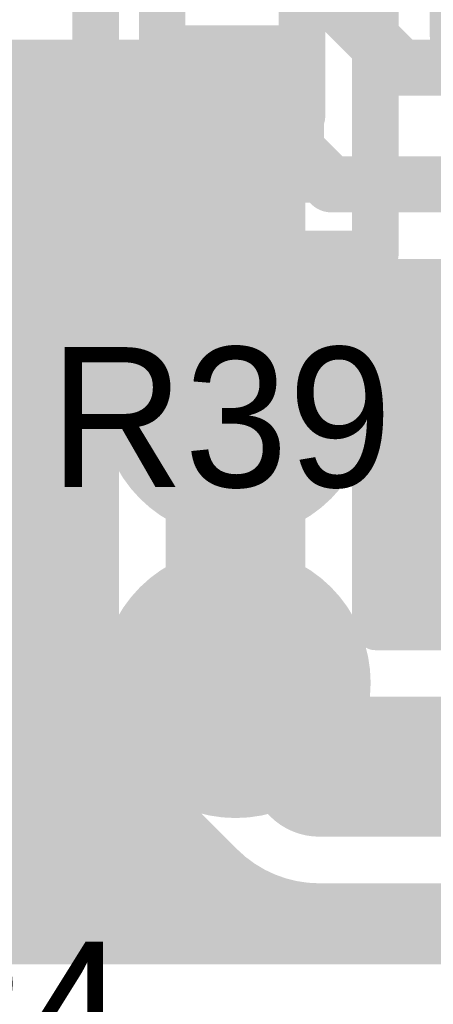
# Model space of a CAD drawing. Extents: x 7.17 to 14.1, y 4 to 11.75.
# Tile 109 of 214: x 9.75 to 9.83, y 7.61 to 7.82. Entities that reach past the tile are written whole.
import ezdxf

# ---------------------------------------------------------------- set-up
doc = ezdxf.new("R2010")
doc.units = 0
doc.layers.get('0').update_dxf_attribs({"linetype": 'CONTINUOUS'})
for name, color, linetype in [('BOTTOMLAYER', 5, 'CONTINUOUS'), ('BOTTOMSOLDER', 6, 'CONTINUOUS'), ('INTERNALPLANE1', 76, 'CONTINUOUS'), ('MECHANICAL1', 6, 'CONTINUOUS'), ('MULTILAYER', 9, 'CONTINUOUS'), ('TOPLAYER', 1, 'CONTINUOUS'), ('TOPOVERLAY', 2, 'CONTINUOUS'), ('TOPPASTE', 8, 'CONTINUOUS'), ('TOPSOLDER', 216, 'CONTINUOUS')]:
    doc.layers.add(name, color=color, linetype=linetype)

# ---------------------------------------------------------------- blocks, each defined once
blk = doc.blocks.new('TEST_POINT_PAD_3_93')
at = {"layer": 'BOTTOMSOLDER', "const_width": 0.0365}
blk.add_lwpolyline([(-0.01825, 0, 1), (0.01825, 0, 1)], format="xyb", close=True, dxfattribs=at)
at = {"layer": 'MECHANICAL1', "const_width": 0.01}
for points in [[(0, 0.03937), (-0.03937, 0.03937)], [(-0.03937, -0.03937), (-0.03937, 0.03937)], [(0.03937, 0.03937), (0, 0.03937)], [(0.03937, -0.03937), (0.03937, 0.03937)], [(0.03937, -0.03937), (-0.03937, -0.03937)]]:
    blk.add_lwpolyline(points, dxfattribs=at)
at = {"layer": 'MECHANICAL1', "const_width": 0.005}
for points in [[(-0.04187, 0.03937, 1), (-0.03687, 0.03937, 1)], [(-0.04187, 0.03937, 1), (-0.03687, 0.03937, 1)], [(-0.0025, 0.03937, 1), (0.0025, 0.03937, 1)], [(-0.0025, 0.03937, 1), (0.0025, 0.03937, 1)], [(0.03687, 0.03937, 1), (0.04187, 0.03937, 1)], [(0.03687, 0.03937, 1), (0.04187, 0.03937, 1)], [(-0.04187, -0.03937, 1), (-0.03687, -0.03937, 1)], [(-0.04187, -0.03937, 1), (-0.03687, -0.03937, 1)], [(0.03687, -0.03937, 1), (0.04187, -0.03937, 1)], [(0.03687, -0.03937, 1), (0.04187, -0.03937, 1)]]:
    blk.add_lwpolyline(points, format="xyb", close=True, dxfattribs=at)
at = {"layer": 'MULTILAYER', "const_width": 0.0325}
blk.add_lwpolyline([(-0.01625, 0, 1), (0.01625, 0, 1)], format="xyb", close=True, dxfattribs=at)
at = {"layer": 'TOPOVERLAY', "const_width": 0.01}
for points in [[(0.043307, 0.043307), (-0.043307, 0.043307)], [(-0.043307, -0.043307), (-0.043307, 0.043307)], [(0.043307, 0.03937), (0.043307, 0.043307)], [(0.043307, -0.043307), (0.043307, 0.03937)], [(0.043307, -0.043307), (-0.043307, -0.043307)]]:
    blk.add_lwpolyline(points, dxfattribs=at)
at = {"layer": 'TOPOVERLAY', "const_width": 0.005}
for points in [[(-0.045807, 0.043307, 1), (-0.040807, 0.043307, 1)], [(-0.045807, 0.043307, 1), (-0.040807, 0.043307, 1)], [(0.040807, 0.043307, 1), (0.045807, 0.043307, 1)], [(0.040807, 0.043307, 1), (0.045807, 0.043307, 1)], [(0.040807, 0.03937, 1), (0.045807, 0.03937, 1)], [(0.040807, 0.03937, 1), (0.045807, 0.03937, 1)], [(-0.045807, -0.043307, 1), (-0.040807, -0.043307, 1)], [(-0.045807, -0.043307, 1), (-0.040807, -0.043307, 1)], [(0.040807, -0.043307, 1), (0.045807, -0.043307, 1)], [(0.040807, -0.043307, 1), (0.045807, -0.043307, 1)]]:
    blk.add_lwpolyline(points, format="xyb", close=True, dxfattribs=at)
at = {"layer": 'TOPSOLDER', "const_width": 0.0365}
blk.add_lwpolyline([(-0.01825, 0, 1), (0.01825, 0, 1)], format="xyb", close=True, dxfattribs=at)
blk = doc.blocks.new('0603_94')
at = {"layer": 'MECHANICAL1', "const_width": 0.01}
for points in [[(-0.000531, 0.015748), (0.059468, 0.015748)], [(-0.000531, 0.015748), (-0.000531, -0.014252)], [(0.059468, 0.015748), (0.059468, -0.014252)], [(-0.000531, -0.014252), (0.059468, -0.014252)]]:
    blk.add_lwpolyline(points, dxfattribs=at)
at = {"layer": 'MECHANICAL1', "const_width": 0.005}
for points in [[(-0.003031, 0.015748, 1), (0.001969, 0.015748, 1)], [(-0.003031, 0.015748, 1), (0.001969, 0.015748, 1)], [(0.056968, 0.015748, 1), (0.061968, 0.015748, 1)], [(0.056968, 0.015748, 1), (0.061968, 0.015748, 1)], [(-0.003031, -0.014252, 1), (0.001969, -0.014252, 1)], [(-0.003031, -0.014252, 1), (0.001969, -0.014252, 1)], [(0.056968, -0.014252, 1), (0.061968, -0.014252, 1)], [(0.056968, -0.014252, 1), (0.061968, -0.014252, 1)]]:
    blk.add_lwpolyline(points, format="xyb", close=True, dxfattribs=at)
at = {"layer": 'TOPLAYER'}
for points in [[(-0.015, -0.015), (0.015, -0.015), (-0.015, 0.015), (0.015, 0.015)], [(0.045, -0.015), (0.075, -0.015), (0.045, 0.015), (0.075, 0.015)]]:
    blk.add_solid(points, dxfattribs=at)
at = {"layer": 'TOPOVERLAY', "const_width": 0.01}
for points in [[(-0.03, 0.03), (0.09, 0.03)], [(-0.03, 0.03), (-0.03, 0)], [(0.09, 0.03), (0.09, -0.03)], [(-0.03, 0), (-0.03, -0.03)], [(-0.03, -0.03), (0.09, -0.03)]]:
    blk.add_lwpolyline(points, dxfattribs=at)
at = {"layer": 'TOPOVERLAY', "const_width": 0.005}
for points in [[(-0.0325, 0.03, 1), (-0.0275, 0.03, 1)], [(-0.0325, 0.03, 1), (-0.0275, 0.03, 1)], [(0.0875, 0.03, 1), (0.0925, 0.03, 1)], [(0.0875, 0.03, 1), (0.0925, 0.03, 1)], [(-0.0325, 0, 1), (-0.0275, 0, 1)], [(-0.0325, 0, 1), (-0.0275, 0, 1)], [(-0.0325, -0.03, 1), (-0.0275, -0.03, 1)], [(-0.0325, -0.03, 1), (-0.0275, -0.03, 1)], [(0.0875, -0.03, 1), (0.0925, -0.03, 1)], [(0.0875, -0.03, 1), (0.0925, -0.03, 1)]]:
    blk.add_lwpolyline(points, format="xyb", close=True, dxfattribs=at)
at = {"layer": 'TOPPASTE'}
for points in [[(-0.015, -0.015), (0.015, -0.015), (-0.015, 0.015), (0.015, 0.015)], [(0.045, -0.015), (0.075, -0.015), (0.045, 0.015), (0.075, 0.015)]]:
    blk.add_solid(points, dxfattribs=at)
at = {"layer": 'TOPSOLDER'}
for points in [[(-0.019, -0.019), (0.019, -0.019), (-0.019, 0.019), (0.019, 0.019)], [(0.041, -0.019), (0.079, -0.019), (0.041, 0.019), (0.079, 0.019)]]:
    blk.add_solid(points, dxfattribs=at)

msp = doc.modelspace()

# ---------------------------------------------------------------- linework, layer by layer
at = {"layer": 'BOTTOMLAYER'}
for points, const_width in [([(9.802405, 7.834904), (9.827405, 7.809904)], 0.012), ([(9.297405, 7.809904), (9.787405, 7.809904)], 0.012), ([(9.787405, 7.809904), (9.812405, 7.784904)], 0.012), ([(9.827405, 7.809904), (9.951808, 7.809904)], 0.012), ([(9.305689, 7.789904), (9.779121, 7.789904)], 0.008), ([(9.661513, 7.789904), (9.762395, 7.689022)], 0.008), ([(9.668584, 7.789904), (9.762904, 7.695584)], 0.008), ([(9.675655, 7.789904), (9.762904, 7.702655)], 0.008), ([(9.682726, 7.789904), (9.762904, 7.709726)], 0.008), ([(9.689797, 7.789904), (9.762904, 7.716797)], 0.008), ([(9.696868, 7.789904), (9.762904, 7.723868)], 0.008), ([(9.700189, 7.7415), (9.748593, 7.789904)], 0.008), ([(9.703939, 7.789904), (9.760796, 7.733048)], 0.008), ([(9.706404, 7.719431), (9.776877, 7.789904)], 0.008), ([(9.706404, 7.733573), (9.762735, 7.789904)], 0.008), ([(9.706404, 7.726502), (9.769806, 7.789904)], 0.008), ([(9.706404, 7.740644), (9.755664, 7.789904)], 0.008), ([(9.71101, 7.789904), (9.760497, 7.740418)], 0.008), ([(9.718082, 7.789904), (9.761553, 7.746432)], 0.008), ([(9.725153, 7.789904), (9.76348, 7.751577)], 0.008), ([(9.732224, 7.789904), (9.766084, 7.756044)], 0.008), ([(9.739295, 7.789904), (9.76928, 7.759919)], 0.008), ([(9.746366, 7.789904), (9.773042, 7.763228)], 0.008), ([(9.753437, 7.789904), (9.777386, 7.765955)], 0.008), ([(9.760508, 7.789904), (9.782385, 7.768027)], 0.008), ([(9.767579, 7.789904), (9.788201, 7.769282)], 0.008), ([(9.77465, 7.789904), (9.79523, 7.769324)], 0.008), ([(9.779121, 7.789904), (9.798231, 7.770794)], 0.008), ([(9.706404, 7.71236), (9.781534, 7.78749)], 0.008), ([(9.812405, 7.784904), (10.046808, 7.784904)], 0.012), ([(9.706404, 7.705289), (9.78507, 7.783955)], 0.008), ([(9.706404, 7.698218), (9.788605, 7.780419)], 0.008), ([(9.783659, 7.768402), (9.792141, 7.776884)], 0.008), ([(9.791828, 7.7695), (9.795677, 7.773348)], 0.008), ([(9.812405, 7.764904), (10.046808, 7.764904)], 0.008), ([(9.812471, 7.761858), (9.815517, 7.764904)], 0.008), ([(9.813792, 7.764904), (9.889696, 7.689)], 0.008), ([(9.815988, 7.758304), (9.822588, 7.764904)], 0.008), ([(9.818933, 7.754177), (9.829659, 7.764904)], 0.008), ([(9.820864, 7.764904), (9.896768, 7.689)], 0.008), ([(9.820904, 7.692509), (9.893299, 7.764904)], 0.008), ([(9.820904, 7.706651), (9.879157, 7.764904)], 0.008), ([(9.820904, 7.69958), (9.886228, 7.764904)], 0.008), ([(9.820904, 7.720793), (9.865015, 7.764904)], 0.008), ([(9.820904, 7.713722), (9.872086, 7.764904)], 0.008), ([(9.821257, 7.749431), (9.83673, 7.764904)], 0.008), ([(9.822113, 7.729073), (9.857943, 7.764904)], 0.008), ([(9.822839, 7.743941), (9.843801, 7.764904)], 0.008), ([(9.823399, 7.737431), (9.850872, 7.764904)], 0.008), ([(9.824466, 7.689), (9.90037, 7.764904)], 0.008), ([(9.827935, 7.764904), (9.903839, 7.689)], 0.008), ([(9.831537, 7.689), (9.907441, 7.764904)], 0.008), ([(9.835006, 7.764904), (9.91091, 7.689)], 0.008), ([(9.820572, 7.751053), (9.882625, 7.689)], 0.008), ([(9.791904, 7.678), (9.791904, 7.738)], 0.03), ([(9.706404, 7.691147), (9.761502, 7.746245)], 0.008), ([(9.823228, 7.741326), (9.875554, 7.689)], 0.008), ([(9.706404, 7.684075), (9.760404, 7.738076)], 0.008), ([(9.706404, 7.737942), (9.760881, 7.683464)], 0.008), ([(9.823186, 7.734298), (9.868483, 7.689)], 0.008), ([(9.706404, 7.677004), (9.76105, 7.731651)], 0.008), ([(9.706404, 7.73087), (9.760425, 7.67685)], 0.008), ([(9.821931, 7.728481), (9.861412, 7.689)], 0.008), ([(9.706404, 7.669933), (9.76269, 7.726219)], 0.008), ([(9.762904, 7.690298), (9.762904, 7.725702)], 0.008), ([(9.820904, 7.690298), (9.820904, 7.725702)], 0.008), ([(9.706404, 7.723799), (9.76195, 7.668254)], 0.008), ([(9.820904, 7.722437), (9.854341, 7.689)], 0.008), ([(9.706404, 7.662862), (9.762904, 7.719362)], 0.008), ([(9.706404, 7.716728), (9.801536, 7.621596)], 0.008), ([(9.820904, 7.715366), (9.84727, 7.689)], 0.008), ([(9.706404, 7.655791), (9.762904, 7.712291)], 0.008), ([(9.706404, 7.709657), (9.794465, 7.621596)], 0.008), ([(9.820904, 7.708295), (9.840199, 7.689)], 0.008), ([(9.706404, 7.64872), (9.762904, 7.70522)], 0.008), ([(9.706404, 7.702586), (9.787394, 7.621596)], 0.008), ([(9.820904, 7.701224), (9.833128, 7.689)], 0.008), ([(9.686351, 7.621596), (9.762904, 7.698149)], 0.008), ([(9.706404, 7.695515), (9.780323, 7.621596)], 0.008), ([(9.820904, 7.694153), (9.826057, 7.689)], 0.008), ([(9.693422, 7.621596), (9.762904, 7.691078)], 0.008), ([(9.791904, 7.678), (9.809904, 7.66)], 0.03), ([(9.821916, 7.689), (10.009904, 7.689)], 0.008), ([(9.706404, 7.688444), (9.773252, 7.621596)], 0.008), ([(9.700493, 7.621596), (9.760625, 7.681728)], 0.008), ([(9.706404, 7.681373), (9.766181, 7.621596)], 0.008), ([(9.706404, 7.674302), (9.75911, 7.621596)], 0.008), ([(9.707564, 7.621596), (9.760586, 7.674618)], 0.008), ([(9.809904, 7.66), (10.009904, 7.66)], 0.03), ([(9.714635, 7.621596), (9.761792, 7.668753)], 0.008), ([(9.706404, 7.667231), (9.752039, 7.621596)], 0.008), ([(9.721707, 7.621596), (9.763828, 7.663717)], 0.008), ([(9.706404, 7.660159), (9.744967, 7.621596)], 0.008), ([(9.728778, 7.621596), (9.766524, 7.659342)], 0.008), ([(9.735849, 7.621596), (9.769805, 7.655552)], 0.008), ([(9.74292, 7.621596), (9.773651, 7.652327)], 0.008), ([(9.749991, 7.621596), (9.778087, 7.649692)], 0.008), ([(9.780094, 7.648798), (9.789398, 7.639494)], 0.008), ([(9.757062, 7.621596), (9.782179, 7.646713)], 0.008), ([(9.764133, 7.621596), (9.785714, 7.643177)], 0.008), ([(9.771204, 7.621596), (9.78925, 7.639642)], 0.008), ([(9.778275, 7.621596), (9.793067, 7.636388)], 0.008), ([(9.795198, 7.635005), (9.808607, 7.621596)], 0.008), ([(9.785346, 7.621596), (9.797525, 7.633775)], 0.008), ([(9.792418, 7.621596), (9.802724, 7.631903)], 0.008), ([(9.799489, 7.621596), (9.80891, 7.631017)], 0.008), ([(9.806012, 7.631262), (9.815679, 7.621596)], 0.008), ([(9.80656, 7.621596), (9.815964, 7.631)], 0.008), ([(9.809904, 7.631), (9.997892, 7.631)], 0.008), ([(9.813346, 7.631), (9.82275, 7.621596)], 0.008), ([(9.813631, 7.621596), (9.823035, 7.631)], 0.008), ([(9.820417, 7.631), (9.829821, 7.621596)], 0.008), ([(9.820702, 7.621596), (9.830106, 7.631)], 0.008), ([(9.827488, 7.631), (9.836892, 7.621596)], 0.008), ([(9.827773, 7.621596), (9.837177, 7.631)], 0.008), ([(9.834559, 7.631), (9.843963, 7.621596)], 0.008), ([(9.834844, 7.621596), (9.844248, 7.631)], 0.008), ([(9.672604, 7.621596), (9.953808, 7.621596)], 0.008)]:
    msp.add_lwpolyline(points, dxfattribs=dict(at, const_width=const_width))
for points, const_width in [([(9.784405, 7.809904, 1), (9.790405, 7.809904, 1)], 0.006), ([(9.784405, 7.809904, 1), (9.790405, 7.809904, 1)], 0.006), ([(9.824405, 7.809904, 1), (9.830405, 7.809904, 1)], 0.006), ([(9.824405, 7.809904, 1), (9.830405, 7.809904, 1)], 0.006), ([(9.744366, 7.789904, 1), (9.748366, 7.789904, 1)], 0.004), ([(9.746593, 7.789904, 1), (9.750593, 7.789904, 1)], 0.004), ([(9.751437, 7.789904, 1), (9.755437, 7.789904, 1)], 0.004), ([(9.753664, 7.789904, 1), (9.757664, 7.789904, 1)], 0.004), ([(9.758508, 7.789904, 1), (9.762508, 7.789904, 1)], 0.004), ([(9.760735, 7.789904, 1), (9.764735, 7.789904, 1)], 0.004), ([(9.765579, 7.789904, 1), (9.769579, 7.789904, 1)], 0.004), ([(9.767806, 7.789904, 1), (9.771806, 7.789904, 1)], 0.004), ([(9.77265, 7.789904, 1), (9.77665, 7.789904, 1)], 0.004), ([(9.774877, 7.789904, 1), (9.778877, 7.789904, 1)], 0.004), ([(9.777121, 7.789904, 1), (9.781121, 7.789904, 1)], 0.004), ([(9.777121, 7.789904, 1), (9.781121, 7.789904, 1)], 0.004), ([(9.779534, 7.78749, 1), (9.783534, 7.78749, 1)], 0.004), ([(9.809405, 7.784904, 1), (9.815405, 7.784904, 1)], 0.006), ([(9.809405, 7.784904, 1), (9.815405, 7.784904, 1)], 0.006), ([(9.78307, 7.783955, 1), (9.78707, 7.783955, 1)], 0.004), ([(9.786606, 7.780419, 1), (9.790605, 7.780419, 1)], 0.004), ([(9.790141, 7.776884, 1), (9.794141, 7.776884, 1)], 0.004), ([(9.793677, 7.773348, 1), (9.797677, 7.773348, 1)], 0.004), ([(9.786202, 7.769282, 1), (9.790202, 7.769282, 1)], 0.004), ([(9.789828, 7.7695, 1), (9.793828, 7.7695, 1)], 0.004), ([(9.79323, 7.769324, 1), (9.79723, 7.769324, 1)], 0.004), ([(9.796231, 7.770794, 1), (9.800231, 7.770794, 1)], 0.004), ([(9.796231, 7.770794, 1), (9.800231, 7.770794, 1)], 0.004), ([(9.796263, 7.770762, 1), (9.800263, 7.770762, 1)], 0.004), ([(9.780385, 7.768027, 1), (9.784385, 7.768027, 1)], 0.004), ([(9.781659, 7.768402, 1), (9.785659, 7.768402, 1)], 0.004), ([(9.799947, 7.767856, 1), (9.803947, 7.767856, 1)], 0.004), ([(9.799947, 7.767856, 1), (9.803947, 7.767856, 1)], 0.004), ([(9.799947, 7.767856, 1), (9.803947, 7.767856, 1)], 0.004), ([(9.775386, 7.765955, 1), (9.779386, 7.765955, 1)], 0.004), ([(9.804996, 7.765649, 1), (9.808996, 7.765649, 1)], 0.004), ([(9.804996, 7.765649, 1), (9.808996, 7.765649, 1)], 0.004), ([(9.804996, 7.765649, 1), (9.808996, 7.765649, 1)], 0.004), ([(9.810405, 7.764904, 1), (9.814405, 7.764904, 1)], 0.004), ([(9.810405, 7.764904, 1), (9.814405, 7.764904, 1)], 0.004), ([(9.810405, 7.764904, 1), (9.814405, 7.764904, 1)], 0.004), ([(9.811792, 7.764904, 1), (9.815793, 7.764904, 1)], 0.004), ([(9.813517, 7.764904, 1), (9.817517, 7.764904, 1)], 0.004), ([(9.818864, 7.764904, 1), (9.822864, 7.764904, 1)], 0.004), ([(9.820588, 7.764904, 1), (9.824588, 7.764904, 1)], 0.004), ([(9.825935, 7.764904, 1), (9.829935, 7.764904, 1)], 0.004), ([(9.827659, 7.764904, 1), (9.831659, 7.764904, 1)], 0.004), ([(9.833006, 7.764904, 1), (9.837006, 7.764904, 1)], 0.004), ([(9.83473, 7.764904, 1), (9.83873, 7.764904, 1)], 0.004), ([(9.771042, 7.763228, 1), (9.775042, 7.763228, 1)], 0.004), ([(9.810471, 7.761858, 1), (9.814471, 7.761858, 1)], 0.004), ([(9.76728, 7.759919, 1), (9.77128, 7.759919, 1)], 0.004), ([(9.813987, 7.758304, 1), (9.817987, 7.758304, 1)], 0.004), ([(9.764084, 7.756044, 1), (9.768084, 7.756044, 1)], 0.004), ([(9.816933, 7.754177, 1), (9.820932, 7.754177, 1)], 0.004), ([(9.76148, 7.751577, 1), (9.76548, 7.751577, 1)], 0.004), ([(9.818572, 7.751053, 1), (9.822572, 7.751053, 1)], 0.004), ([(9.784404, 7.738, 1), (9.799404, 7.738, 1)], 0.015), ([(9.819257, 7.749431, 1), (9.823257, 7.749431, 1)], 0.004), ([(9.759502, 7.746245, 1), (9.763502, 7.746245, 1)], 0.004), ([(9.759554, 7.746432, 1), (9.763554, 7.746432, 1)], 0.004), ([(9.820839, 7.743941, 1), (9.824839, 7.743941, 1)], 0.004), ([(9.758497, 7.740418, 1), (9.762497, 7.740418, 1)], 0.004), ([(9.821228, 7.741326, 1), (9.825228, 7.741326, 1)], 0.004), ([(9.758404, 7.738076, 1), (9.762404, 7.738076, 1)], 0.004), ([(9.821399, 7.737431, 1), (9.825399, 7.737431, 1)], 0.004), ([(9.821404, 7.738, 1), (9.825404, 7.738, 1)], 0.004), ([(9.821404, 7.738, 1), (9.825404, 7.738, 1)], 0.004), ([(9.821186, 7.734298, 1), (9.825186, 7.734298, 1)], 0.004), ([(9.758796, 7.733048, 1), (9.762796, 7.733048, 1)], 0.004), ([(9.759051, 7.731651, 1), (9.763051, 7.731651, 1)], 0.004), ([(9.820113, 7.729073, 1), (9.824113, 7.729073, 1)], 0.004), ([(9.819931, 7.728481, 1), (9.823931, 7.728481, 1)], 0.004), ([(9.76069, 7.726219, 1), (9.76469, 7.726219, 1)], 0.004), ([(9.760904, 7.725702, 1), (9.764904, 7.725702, 1)], 0.004), ([(9.760904, 7.725702, 1), (9.764904, 7.725702, 1)], 0.004), ([(9.818904, 7.725702, 1), (9.822904, 7.725702, 1)], 0.004), ([(9.818904, 7.725702, 1), (9.822904, 7.725702, 1)], 0.004), ([(9.760904, 7.723868, 1), (9.764904, 7.723868, 1)], 0.004), ([(9.818904, 7.722437, 1), (9.822904, 7.722437, 1)], 0.004), ([(9.818904, 7.720793, 1), (9.822904, 7.720793, 1)], 0.004), ([(9.760904, 7.719362, 1), (9.764904, 7.719362, 1)], 0.004), ([(9.760904, 7.716797, 1), (9.764904, 7.716797, 1)], 0.004), ([(9.818904, 7.715366, 1), (9.822904, 7.715366, 1)], 0.004), ([(9.760904, 7.712291, 1), (9.764904, 7.712291, 1)], 0.004), ([(9.818904, 7.713722, 1), (9.822904, 7.713722, 1)], 0.004), ([(9.760904, 7.709726, 1), (9.764904, 7.709726, 1)], 0.004), ([(9.818904, 7.708295, 1), (9.822904, 7.708295, 1)], 0.004), ([(9.818904, 7.706651, 1), (9.822904, 7.706651, 1)], 0.004), ([(9.760904, 7.70522, 1), (9.764904, 7.70522, 1)], 0.004), ([(9.760904, 7.702655, 1), (9.764904, 7.702655, 1)], 0.004), ([(9.818904, 7.701224, 1), (9.822904, 7.701224, 1)], 0.004), ([(9.818904, 7.69958, 1), (9.822904, 7.69958, 1)], 0.004), ([(9.760904, 7.698149, 1), (9.764904, 7.698149, 1)], 0.004), ([(9.760904, 7.695584, 1), (9.764904, 7.695584, 1)], 0.004), ([(9.818904, 7.694153, 1), (9.822904, 7.694153, 1)], 0.004), ([(9.760904, 7.691078, 1), (9.764904, 7.691078, 1)], 0.004), ([(9.818904, 7.692509, 1), (9.822904, 7.692509, 1)], 0.004), ([(9.760395, 7.689022, 1), (9.764395, 7.689022, 1)], 0.004), ([(9.760904, 7.690298, 1), (9.764904, 7.690298, 1)], 0.004), ([(9.760904, 7.690298, 1), (9.764904, 7.690298, 1)], 0.004), ([(9.784404, 7.678, 1), (9.799404, 7.678, 1)], 0.015), ([(9.784404, 7.678, 1), (9.799404, 7.678, 1)], 0.015), ([(9.818904, 7.690298, 1), (9.822904, 7.690298, 1)], 0.004), ([(9.819916, 7.689, 1), (9.823916, 7.689, 1)], 0.004), ([(9.822466, 7.689, 1), (9.826466, 7.689, 1)], 0.004), ([(9.824057, 7.689, 1), (9.828057, 7.689, 1)], 0.004), ([(9.829537, 7.689, 1), (9.833537, 7.689, 1)], 0.004), ([(9.831128, 7.689, 1), (9.835128, 7.689, 1)], 0.004), ([(9.758881, 7.683464, 1), (9.762882, 7.683464, 1)], 0.004), ([(9.758625, 7.681728, 1), (9.762625, 7.681728, 1)], 0.004), ([(9.758425, 7.67685, 1), (9.762425, 7.67685, 1)], 0.004), ([(9.758586, 7.674618, 1), (9.762586, 7.674618, 1)], 0.004), ([(9.802404, 7.66, 1), (9.817404, 7.66, 1)], 0.015), ([(9.802404, 7.66, 1), (9.817404, 7.66, 1)], 0.015), ([(9.759792, 7.668753, 1), (9.763792, 7.668753, 1)], 0.004), ([(9.75995, 7.668254, 1), (9.76395, 7.668254, 1)], 0.004), ([(9.761828, 7.663717, 1), (9.765828, 7.663717, 1)], 0.004), ([(9.764524, 7.659342, 1), (9.768524, 7.659342, 1)], 0.004), ([(9.767805, 7.655552, 1), (9.771805, 7.655552, 1)], 0.004), ([(9.771651, 7.652327, 1), (9.775651, 7.652327, 1)], 0.004), ([(9.776087, 7.649692, 1), (9.780087, 7.649692, 1)], 0.004), ([(9.778094, 7.648798, 1), (9.782094, 7.648798, 1)], 0.004), ([(9.778094, 7.648798, 1), (9.782094, 7.648798, 1)], 0.004), ([(9.780179, 7.646713, 1), (9.784179, 7.646713, 1)], 0.004), ([(9.783715, 7.643177, 1), (9.787714, 7.643177, 1)], 0.004), ([(9.78725, 7.639642, 1), (9.79125, 7.639642, 1)], 0.004), ([(9.787398, 7.639494, 1), (9.791398, 7.639494, 1)], 0.004), ([(9.787398, 7.639494, 1), (9.791398, 7.639494, 1)], 0.004), ([(9.787398, 7.639494, 1), (9.791398, 7.639494, 1)], 0.004), ([(9.791067, 7.636388, 1), (9.795067, 7.636388, 1)], 0.004), ([(9.793198, 7.635005, 1), (9.797198, 7.635005, 1)], 0.004), ([(9.795525, 7.633775, 1), (9.799525, 7.633775, 1)], 0.004), ([(9.800724, 7.631903, 1), (9.804724, 7.631903, 1)], 0.004), ([(9.804012, 7.631262, 1), (9.808012, 7.631262, 1)], 0.004), ([(9.80691, 7.631017, 1), (9.81091, 7.631017, 1)], 0.004), ([(9.807904, 7.631, 1), (9.811904, 7.631, 1)], 0.004), ([(9.807904, 7.631, 1), (9.811904, 7.631, 1)], 0.004), ([(9.807904, 7.631, 1), (9.811904, 7.631, 1)], 0.004), ([(9.811346, 7.631, 1), (9.815346, 7.631, 1)], 0.004), ([(9.813964, 7.631, 1), (9.817964, 7.631, 1)], 0.004), ([(9.818417, 7.631, 1), (9.822417, 7.631, 1)], 0.004), ([(9.821035, 7.631, 1), (9.825035, 7.631, 1)], 0.004), ([(9.825488, 7.631, 1), (9.829488, 7.631, 1)], 0.004), ([(9.828106, 7.631, 1), (9.832106, 7.631, 1)], 0.004), ([(9.832559, 7.631, 1), (9.836559, 7.631, 1)], 0.004), ([(9.835177, 7.631, 1), (9.839177, 7.631, 1)], 0.004), ([(9.74092, 7.621596, 1), (9.74492, 7.621596, 1)], 0.004), ([(9.742968, 7.621596, 1), (9.746968, 7.621596, 1)], 0.004), ([(9.747991, 7.621596, 1), (9.751991, 7.621596, 1)], 0.004), ([(9.750039, 7.621596, 1), (9.754039, 7.621596, 1)], 0.004), ([(9.755062, 7.621596, 1), (9.759062, 7.621596, 1)], 0.004), ([(9.75711, 7.621596, 1), (9.76111, 7.621596, 1)], 0.004), ([(9.762133, 7.621596, 1), (9.766133, 7.621596, 1)], 0.004), ([(9.764181, 7.621596, 1), (9.768181, 7.621596, 1)], 0.004), ([(9.769204, 7.621596, 1), (9.773204, 7.621596, 1)], 0.004), ([(9.771252, 7.621596, 1), (9.775252, 7.621596, 1)], 0.004), ([(9.776275, 7.621596, 1), (9.780275, 7.621596, 1)], 0.004), ([(9.778323, 7.621596, 1), (9.782323, 7.621596, 1)], 0.004), ([(9.783347, 7.621596, 1), (9.787346, 7.621596, 1)], 0.004), ([(9.785394, 7.621596, 1), (9.789394, 7.621596, 1)], 0.004), ([(9.790418, 7.621596, 1), (9.794418, 7.621596, 1)], 0.004), ([(9.792465, 7.621596, 1), (9.796465, 7.621596, 1)], 0.004), ([(9.797489, 7.621596, 1), (9.801489, 7.621596, 1)], 0.004), ([(9.799536, 7.621596, 1), (9.803536, 7.621596, 1)], 0.004), ([(9.80456, 7.621596, 1), (9.80856, 7.621596, 1)], 0.004), ([(9.806607, 7.621596, 1), (9.810607, 7.621596, 1)], 0.004), ([(9.811631, 7.621596, 1), (9.815631, 7.621596, 1)], 0.004), ([(9.813678, 7.621596, 1), (9.817678, 7.621596, 1)], 0.004), ([(9.818702, 7.621596, 1), (9.822702, 7.621596, 1)], 0.004), ([(9.82075, 7.621596, 1), (9.82475, 7.621596, 1)], 0.004), ([(9.825773, 7.621596, 1), (9.829773, 7.621596, 1)], 0.004), ([(9.827821, 7.621596, 1), (9.831821, 7.621596, 1)], 0.004), ([(9.832844, 7.621596, 1), (9.836844, 7.621596, 1)], 0.004), ([(9.834892, 7.621596, 1), (9.838892, 7.621596, 1)], 0.004)]:
    msp.add_lwpolyline(points, format="xyb", close=True, dxfattribs=dict(at, const_width=const_width))
at = {"layer": 'BOTTOMLAYER', "const_width": 0.008}
for points in [[(9.762904, 7.725702, -0.646761), (9.801947, 7.767856)], [(9.801947, 7.767856, -0.059418), (9.798231, 7.770794)], [(9.801947, 7.767856, -0.058855), (9.798263, 7.770762)], [(9.812405, 7.764904, -0.068575), (9.806996, 7.765649)], [(9.812405, 7.764904, -0.068575), (9.806996, 7.765649)], [(9.806996, 7.765649, -0.274381), (9.823404, 7.738)], [(9.823404, 7.738, -0.100611), (9.820904, 7.725702)], [(9.780094, 7.648798, -0.419139), (9.762904, 7.690298)], [(9.809904, 7.631, -0.198912), (9.789398, 7.639494)], [(9.809904, 7.631, -0.198912), (9.789398, 7.639494)]]:
    msp.add_lwpolyline(points, format="xyb", dxfattribs=at)
at = {"layer": 'BOTTOMSOLDER', "const_width": 0.0215}
for points in [[(9.781154, 7.738, 1), (9.802654, 7.738, 1)], [(9.781154, 7.678, 1), (9.802654, 7.678, 1)]]:
    msp.add_lwpolyline(points, format="xyb", close=True, dxfattribs=at)
at = {"layer": 'INTERNALPLANE1', "const_width": 0.029}
for points in [[(9.777404, 7.738, 1), (9.806404, 7.738, 1)], [(9.777404, 7.678, 1), (9.806404, 7.678, 1)]]:
    msp.add_lwpolyline(points, format="xyb", close=True, dxfattribs=at)
at = {"layer": 'TOPLAYER', "const_width": 0.03}
for points in [[(9.679904, 7.8), (9.791904, 7.8)], [(9.791904, 7.678), (9.791904, 7.8)]]:
    msp.add_lwpolyline(points, dxfattribs=at)
at = {"layer": 'TOPLAYER', "const_width": 0.015}
for points in [[(9.784404, 7.8, 1), (9.799404, 7.8, 1)], [(9.784404, 7.8, 1), (9.799404, 7.8, 1)], [(9.784404, 7.678, 1), (9.799404, 7.678, 1)]]:
    msp.add_lwpolyline(points, format="xyb", close=True, dxfattribs=at)
at = {"layer": 'TOPSOLDER', "const_width": 0.0215}
for points in [[(9.781154, 7.738, 1), (9.802654, 7.738, 1)], [(9.781154, 7.678, 1), (9.802654, 7.678, 1)]]:
    msp.add_lwpolyline(points, format="xyb", close=True, dxfattribs=at)

# ---------------------------------------------------------------- block references
for name, p, rotation in [('TEST_POINT_PAD_3_93', (9.881904, 7.86), 270), ('0603_94', (9.791904, 7.8), 90)]:
    msp.add_blockref(name, p, dxfattribs=dict(rotation=rotation))

# ---------------------------------------------------------------- texts
at = {"layer": 'TOPOVERLAY'}
for s, p in [('R39', (9.751904, 7.72)), ('TP4', (9.694904, 7.5925))]:
    msp.add_text(s, height=0.03, dxfattribs=at).set_placement(p)

doc.saveas('drawing.dxf')
